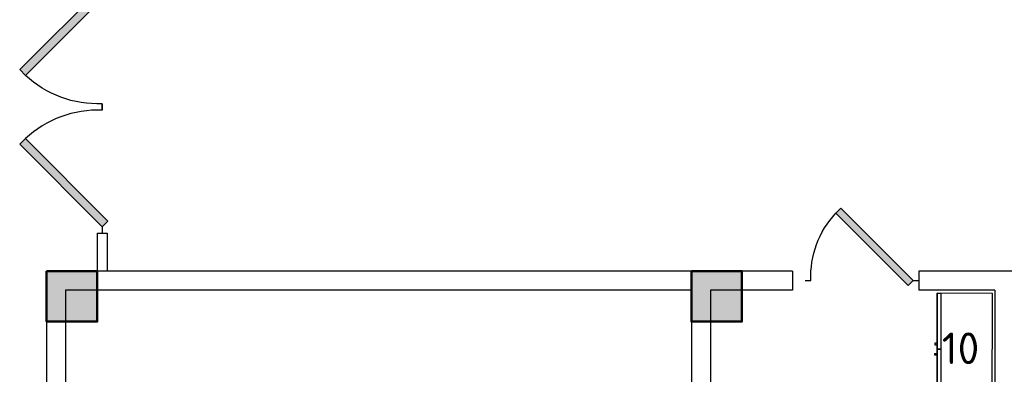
# Model space of a CAD drawing. Header units: millimetres. Extents: x 151654 to 877351, y 70322 to 154322.
# Tile 59 of 173: x 260659 to 268447, y 96921 to 99730. Entities that reach past the tile are written whole.
import ezdxf

# ---------------------------------------------------------------- set-up
doc = ezdxf.new("R2010")
doc.units = ezdxf.units.MM
doc.layers.add('kolonn', color=7, linetype='Continuous')
doc.layers.add('технологич.о', color=152, linetype='Continuous', lineweight=30)
doc.styles.add('GOST', font='isocpeur.ttf')

# ---------------------------------------------------------------- blocks, each defined once
blk = doc.blocks.new('ghsdd')
at = {"ltscale": 50, "true_color": 0x757575}
h = blk.add_hatch(color=8, dxfattribs=at)
h.paths.add_polyline_path([(0, 200), (-200, 200), (-200, 0), (0, 0)])
h.paths.add_polyline_path([(200, 0), (200, 200), (0, 200), (0, 0)])
h.paths.add_polyline_path([(0, 0), (-200, 0), (-200, -200), (0, -200)])
h.paths.add_polyline_path([(0, 0), (0, -200), (200, -200), (200, 0)])
at = {"lineweight": 50, "ltscale": 50}
blk.add_lwpolyline([(200, 200), (200, -200), (-200, -200), (-200, 200), (200, 200)], dxfattribs=at)
blk = doc.blocks.new('jfgjhsdf')
blk.add_hatch(color=1).paths.add_polyline_path([(-592.6, 730.9), (-636.7, 686.7), (0, 50), (44.2, 94.2)])
at = {"color": 1}
for p, q in [((0, 1000), (0, 950)), ((0, 50), (0, 0))]:
    blk.add_line(p, q, dxfattribs=at)
blk.add_lwpolyline([(0, 50), (-636.7, 686.7), (-592.6, 730.9), (44.2, 94.2), (0, 50)], dxfattribs=at)
blk.add_arc((-33.5, 129.6), 821.1, 87.66201, 132.91472, dxfattribs=at)
blk = doc.blocks.new('470')
at = {"layer": 'технологич.о', "ltscale": 2}
for points in [[(8195681.1, 138800.7), (8196567.1, 138800.7), (8196567.1, 139236.7), (8195681.1, 139236.7)], [(8196124.1, 138800.7), (8195681.1, 138800.7), (8195681.1, 138829.4), (8196124.1, 138829.4)], [(8196089.4, 138800.7), (8196077.4, 138800.7), (8196077.4, 138781.5), (8196089.4, 138781.5)], [(8196567.1, 138800.7), (8196124.1, 138800.7), (8196124.1, 138829.4), (8196567.1, 138829.4)], [(8196158.7, 138800.7), (8196170.7, 138800.7), (8196170.7, 138781.5), (8196158.7, 138781.5)]]:
    blk.add_lwpolyline(points, close=True, dxfattribs=at)

msp = doc.modelspace()

# ---------------------------------------------------------------- linework, layer by layer
at = {"color": 1}
for p, q in [((261272.2, 98038.4), (261272.2, 97738.4)), ((261272.2, 98038.4), (261352.2, 98038.4)), ((261352.2, 98038.4), (261352.2, 97738.4))]:
    msp.add_line(p, q, dxfattribs=at)
at = {"lineweight": 30}
for p, q in [((266772.2, 97738.4), (260872.2, 97738.4)), ((260872.2, 97738.4), (260872.2, 96838.4)), ((266772.2, 97738.4), (266772.2, 97588.4)), ((267772.2, 97738.4), (267772.2, 97588.4)), ((269272.2, 97738.4), (267772.2, 97738.4)), ((261022.2, 97588.4), (261022.2, 96838.4)), ((265972.2, 97588.4), (261022.2, 97588.4)), ((265972.2, 97588.4), (265972.2, 91738.4)), ((266772.2, 97588.4), (266122.2, 97588.4)), ((266122.2, 97588.4), (266122.2, 92538.4)), ((268372.2, 97588.4), (267772.2, 97588.4)), ((268372.2, 97588.4), (268372.2, 92538.4))]:
    msp.add_line(p, q, dxfattribs=at)

# ---------------------------------------------------------------- block references
for p, xscale, yscale, zscale, rotation in [((261312.2, 100038.4), -1.025641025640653, 1.025641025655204, 1.025641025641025, 180), ((267772.2, 97663.4), -0.8999999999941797, 0.8999999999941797, 0.9000000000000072, 90)]:
    msp.add_blockref('jfgjhsdf', p, dxfattribs=dict(xscale=xscale, yscale=yscale, zscale=zscale, rotation=rotation))
at = {"xscale": 1.025641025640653, "yscale": 1.025641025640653, "zscale": 1.025641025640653}
msp.add_blockref('jfgjhsdf', (261312.2, 98038.4), dxfattribs=at)
at = {"layer": 'kolonn', "xscale": -1}
for p in [(261072.2, 97538.4), (266172.2, 97538.4)]:
    msp.add_blockref('ghsdd', p, dxfattribs=at)
at = {"layer": 'технологич.о', "color": 234, "rotation": 269.9175633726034}
msp.add_blockref('470', (140908.7, 8293435.5), dxfattribs=at)

# ---------------------------------------------------------------- texts
at = {"style": 'GOST'}
msp.add_text('10', height=250, dxfattribs=at).set_placement((267952.8, 97002.6))

doc.saveas('drawing.dxf')
